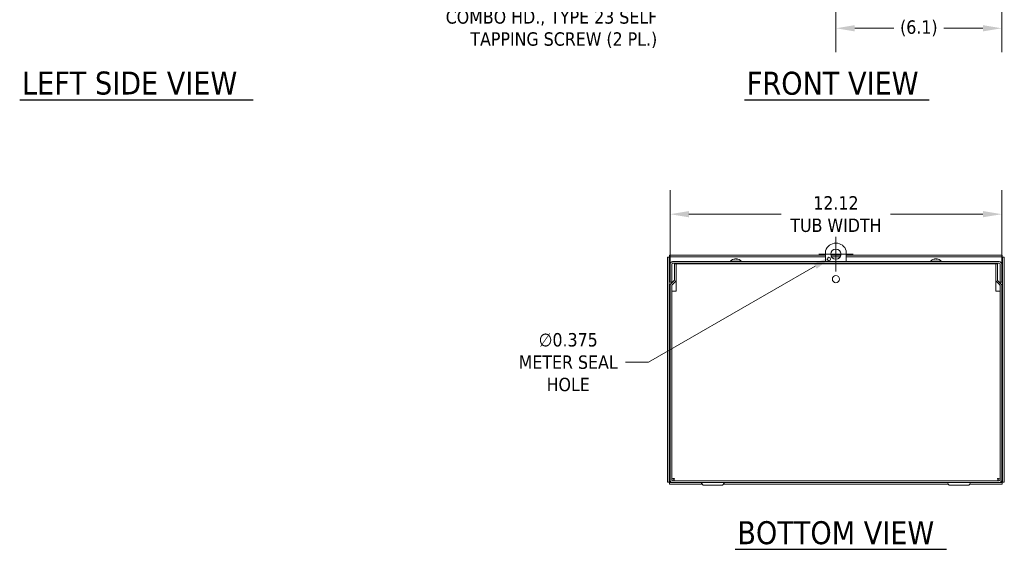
# Model space of a CAD drawing. Header units: inches. Extents: x 8 to 115, y 4 to 70.
# Tile 1 of 6: x 8 to 44, y 12 to 31. Entities that reach past the tile are written whole.
import ezdxf

# ---------------------------------------------------------------- set-up
doc = ezdxf.new("R2010")
doc.units = ezdxf.units.IN
doc.header["$LTSCALE"] = 7
doc.header["$MEASUREMENT"] = 0
for name, color, linetype, lineweight in [('Dimension (ANSI)', 7, 'Continuous', 5), ('Symbol (ANSI)', 7, 'Continuous', 5), ('Visible (ANSI)', 7, 'Continuous', 5)]:
    doc.layers.add(name, color=color, linetype=linetype, lineweight=lineweight)
doc.styles.add('ROMANS', font='tahoma.ttf')
doc.styles.add('Text Style168', font='tahoma.ttf')
doc.dimstyles.new('Default (ANSI)', dxfattribs={"dimscale": 7, "dimtxt": 0.07, "dimasz": 0.098425, "dimexe": 0.125, "dimexo": 0.0625, "dimgap": 0.031496, "dimtad": 0, "dimtih": 1, "dimtoh": 1, "dimrnd": 1e-08, "dimzin": 0, "dimdsep": 46, "dimtxsty": 'ROMANS', "dimcen": 0.09, "dimdle": 0.393701, "dimclrd": 256, "dimclre": 256, "dimclrt": 256, "dimadec": 0, "dimazin": 0, "dimtfac": 1.428571, "dimtofl": 0, "dimtmove": 0, "dimatfit": 3, "dimfxl": 1, "dimtolj": 1, "dimtzin": 0, "dimlwd": -1, "dimlwe": -1, "dimarcsym": 0})

# ---------------------------------------------------------------- blocks, each defined once
blk = doc.blocks.new('*D9')
at = {"layer": 'Defpoints', "color": 0, "transparency": 16777216}
for p in [(37.545, 34.483), (43.607, 34.118), (37.545, 30.937)]:
    blk.add_point(p, dxfattribs=at)
at = {"layer": 'Dimension (ANSI)', "transparency": 16777216}
for p, q in [((37.545, 34.046), (37.545, 30.062)), ((43.607, 33.681), (43.607, 30.062)), ((38.234, 30.937), (39.663, 30.937)), ((42.918, 30.937), (41.489, 30.937))]:
    blk.add_line(p, q, dxfattribs=at)
for points in [[(38.234, 31.052), (38.234, 30.822), (37.545, 30.937)], [(42.918, 31.052), (42.918, 30.822), (43.607, 30.937)]]:
    blk.add_solid(points, dxfattribs=at)
at = {"layer": 'Dimension (ANSI)', "transparency": 16777216, "insert": (40.576, 30.937), "char_height": 0.49, "attachment_point": 5, "style": 'ROMANS'}
blk.add_mtext('\\A1;(6.1)', dxfattribs=at)
blk = doc.blocks.new('*D11')
at = {"layer": 'Defpoints', "color": 0, "transparency": 16777216}
for p in [(43.607, 24.141), (31.483, 21.534), (43.607, 21.534)]:
    blk.add_point(p, dxfattribs=at)
at = {"layer": 'Dimension (ANSI)', "transparency": 16777216}
for p, q in [((31.483, 21.971), (31.483, 25.016)), ((43.607, 21.971), (43.607, 25.016)), ((32.172, 24.141), (35.545, 24.141)), ((42.918, 24.141), (39.545, 24.141))]:
    blk.add_line(p, q, dxfattribs=at)
for points in [[(32.172, 24.256), (32.172, 24.027), (31.483, 24.141)], [(42.918, 24.256), (42.918, 24.027), (43.607, 24.141)]]:
    blk.add_solid(points, dxfattribs=at)
at = {"layer": 'Dimension (ANSI)', "transparency": 16777216, "insert": (37.545, 24.141), "char_height": 0.49, "attachment_point": 5, "style": 'ROMANS'}
blk.add_mtext('\\A1;12.12\\PTUB WIDTH', dxfattribs=at)
blk = doc.blocks.new('*D23')
at = {"layer": 'Defpoints', "color": 0, "transparency": 16777216}
for p in [(37.707, 22.775), (37.383, 22.587)]:
    blk.add_point(p, dxfattribs=at)
at = {"layer": 'Dimension (ANSI)', "transparency": 16777216}
for p, q in [((37.545, 22.051), (37.545, 23.311)), ((36.915, 22.681), (38.175, 22.681)), ((30.699, 18.729), (36.786, 22.243)), ((29.847, 18.729), (30.699, 18.729))]:
    blk.add_line(p, q, dxfattribs=at)
blk.add_solid([(36.728, 22.342), (36.843, 22.143), (37.383, 22.587)], dxfattribs=at)
at = {"layer": 'Dimension (ANSI)', "transparency": 16777216, "insert": (27.757, 18.729), "char_height": 0.49, "attachment_point": 5, "style": 'ROMANS'}
blk.add_mtext('\\A1;∅0.375\\PMETER SEAL\\PHOLE', dxfattribs=at)

msp = doc.modelspace()

# ---------------------------------------------------------------- linework, layer by layer
at = {"layer": 'Symbol (ANSI)', "lineweight": 30}
for p, q in [((7.70472, 28.32476), (16.24154, 28.32476)), ((34.20341, 28.32056), (40.95676, 28.32056)), ((33.85704, 11.89143), (41.58314, 11.89143))]:
    msp.add_line(p, q, dxfattribs=at)
at = {"layer": 'Visible (ANSI)'}
for p, q in [((37.16491, 22.40792), (37.16491, 22.8057)), ((37.92491, 22.8057), (37.92491, 22.40792)), ((31.38916, 22.57025), (31.38916, 14.34134)), ((31.45116, 22.57025), (31.38916, 22.57025)), ((31.45116, 22.57025), (31.45116, 14.34134)), ((37.16491, 22.6433), (31.46221, 22.6433)), ((31.46221, 22.5813), (31.46221, 22.6433)), ((37.16491, 22.5813), (31.46221, 22.5813)), ((31.57616, 22.40792), (43.51366, 22.40792)), ((31.57616, 22.34592), (43.51366, 22.34592)), ((31.64153, 22.33033), (31.64153, 21.74396)), ((31.64153, 22.33033), (31.70353, 22.33033)), ((31.70353, 21.74396), (31.70353, 22.33033)), ((31.70353, 22.3303), (43.3863, 22.3303)), ((33.69666, 22.42221), (34.08066, 22.42221)), ((33.69666, 22.42221), (33.69666, 22.40792)), ((33.80666, 22.34592), (33.80666, 22.3303)), ((33.82739, 22.49668), (33.81371, 22.49668)), ((33.86269, 22.50824), (33.86271, 22.5069)), ((33.91463, 22.50824), (33.91455, 22.49841)), ((33.94101, 22.49668), (33.91702, 22.49668)), ((33.97066, 22.34592), (33.97066, 22.3303)), ((34.08066, 22.42221), (34.08066, 22.40792)), ((37.16491, 22.3303), (37.16491, 22.34592)), ((37.72863, 22.6433), (37.3612, 22.6433)), ((37.70383, 22.5813), (37.38599, 22.5813)), ((43.62761, 22.6433), (37.92491, 22.6433)), ((43.62761, 22.5813), (37.92491, 22.5813)), ((37.92491, 22.34592), (37.92491, 22.3303)), ((41.00916, 22.42221), (41.39316, 22.42221)), ((41.00916, 22.42221), (41.00916, 22.40792)), ((41.11916, 22.34592), (41.11916, 22.3303)), ((41.13989, 22.49668), (41.12621, 22.49668)), ((41.17519, 22.50824), (41.17521, 22.5069)), ((41.22713, 22.50824), (41.22705, 22.49841)), ((41.25351, 22.49668), (41.22952, 22.49668)), ((41.28316, 22.34592), (41.28316, 22.3303)), ((41.39316, 22.42221), (41.39316, 22.40792)), ((43.4483, 22.33033), (43.3863, 22.33033)), ((43.3863, 22.33033), (43.3863, 21.74396)), ((43.4483, 22.33033), (43.4483, 21.74396)), ((43.62761, 22.5813), (43.62761, 22.6433)), ((43.63866, 14.34134), (43.63866, 22.57025)), ((43.63866, 22.57025), (43.70066, 22.57025)), ((43.70066, 14.34134), (43.70066, 22.57025)), ((31.48291, 22.31467), (31.48291, 21.65792)), ((31.54491, 21.65792), (31.54491, 22.31467)), ((31.70116, 22.23705), (31.70116, 21.3303)), ((43.38866, 21.3303), (43.38866, 22.23705)), ((43.54491, 21.65792), (43.54491, 22.31467)), ((43.60691, 21.65792), (43.60691, 22.31467)), ((31.54491, 21.65792), (31.48291, 21.65792)), ((31.63238, 21.72186), (31.51023, 21.59971)), ((31.67622, 21.67802), (31.55407, 21.55587)), ((43.41361, 21.67802), (43.53576, 21.55587)), ((43.5796, 21.59971), (43.45745, 21.72186)), ((43.54491, 21.65792), (43.60691, 21.65792)), ((31.48291, 21.53377), (31.48291, 14.42355)), ((31.54491, 21.53377), (31.54491, 14.42355)), ((31.63816, 21.3303), (31.54491, 21.3303)), ((31.70116, 21.3303), (31.63816, 21.3303)), ((43.45166, 21.3303), (43.38866, 21.3303)), ((43.54491, 21.3303), (43.45166, 21.3303)), ((43.54491, 21.53377), (43.54491, 14.42355)), ((43.60691, 14.42355), (43.60691, 21.53377)), ((31.60691, 14.46534), (31.54491, 14.46534)), ((31.61796, 14.4543), (31.61796, 14.3923)), ((43.47186, 14.4543), (43.47186, 14.3923)), ((43.48291, 14.46534), (43.54491, 14.46534)), ((31.45116, 14.34134), (31.38916, 14.34134)), ((31.46221, 14.3303), (31.57616, 14.3303)), ((31.46221, 14.3303), (31.46221, 14.2683)), ((31.46221, 14.2683), (32.65941, 14.2683)), ((43.51366, 14.3923), (31.57616, 14.3923)), ((43.51366, 14.3303), (31.57616, 14.3303)), ((32.66316, 14.2618), (32.6239, 14.3298)), ((32.71772, 14.2303), (33.3721, 14.2303)), ((33.42666, 14.2618), (33.46592, 14.3298)), ((33.43042, 14.2683), (41.65941, 14.2683)), ((41.66316, 14.2618), (41.6239, 14.3298)), ((41.71772, 14.2303), (42.3721, 14.2303)), ((42.42666, 14.2618), (42.46592, 14.3298)), ((42.43042, 14.2683), (43.62761, 14.2683)), ((43.51366, 14.3303), (43.62761, 14.3303)), ((43.62761, 14.3303), (43.62761, 14.2683)), ((43.63866, 14.34134), (43.70066, 14.34134))]:
    msp.add_line(p, q, dxfattribs=at)
for centre, radius in [((37.54491, 22.6808), 0.1875), ((37.28991, 22.50155), 0.0625), ((37.54491, 21.7678), 0.131)]:
    msp.add_circle(centre, radius, dxfattribs=at)
for centre, radius, start, end in [((37.54491, 22.6808), 0.4, 18.194872, 161.805128), ((31.57616, 22.31467), 0.09325, 90, 180), ((31.57616, 22.31467), 0.03125, 90, 180), ((33.88866, 22.25592), 0.254, 96.69693, 139.104014), ((33.88866, 22.25592), 0.254, 40.895986, 83.30307), ((41.20116, 22.25592), 0.254, 96.69693, 139.104014), ((41.20116, 22.25592), 0.254, 40.895986, 83.30307), ((43.51366, 22.31467), 0.09325, 0, 90), ((43.51366, 22.31467), 0.03125, 0, 90), ((31.57616, 21.53377), 0.09325, 135, 180), ((31.61028, 21.74396), 0.03125, 315, 0), ((31.61028, 21.74396), 0.09325, 315, 0), ((43.47955, 21.74396), 0.09325, 180, 225), ((43.47955, 21.74396), 0.03125, 180, 225), ((43.51366, 21.53377), 0.09325, 0, 45), ((31.57616, 21.53377), 0.03125, 135, 180), ((43.51366, 21.53377), 0.03125, 0, 45), ((31.57616, 14.42355), 0.09325, 180, 270), ((31.57616, 14.42355), 0.03125, 180, 270), ((43.51366, 14.42355), 0.09325, 270, 0), ((43.51366, 14.42355), 0.03125, 270, 0), ((32.62304, 14.3293), 0.001, 30, 90), ((32.71772, 14.2933), 0.063, 210, 270), ((33.3721, 14.2933), 0.063, 270, 330), ((33.46679, 14.3293), 0.001, 90, 150), ((41.62304, 14.3293), 0.001, 30, 90), ((41.71772, 14.2933), 0.063, 210, 270), ((42.3721, 14.2933), 0.063, 270, 330), ((42.46679, 14.3293), 0.001, 90, 150)]:
    msp.add_arc(centre, radius, start, end, dxfattribs=at)
for centre, major_axis, ratio, start_param, end_param in [((33.88536, 22.25586), (-0.00486, 0.25385), 0.88991713, 0.14280383, 0.30901069), ((33.89273, 22.25586), (0.00394, 0.25387), 0.8273236, 0.17268471, 0.33889157), ((33.88222, 22.25586), (-0.00249, 0.25389), 0.45603876, 5.95267535, 6.11888221), ((33.89465, 22.25586), (0.00268, 0.25388), 0.56165782, 5.96307149, 6.12927835), ((41.19786, 22.25586), (-0.00486, 0.25385), 0.88991713, 0.14280383, 0.30901069), ((41.20523, 22.25586), (0.00394, 0.25387), 0.8273236, 0.17268471, 0.33889157), ((41.19472, 22.25586), (-0.00249, 0.25389), 0.45603876, 5.95267535, 6.11888221), ((41.20715, 22.25586), (0.00268, 0.25388), 0.56165782, 5.96307149, 6.12927835)]:
    msp.add_ellipse(centre, major_axis=major_axis, ratio=ratio, start_param=start_param, end_param=end_param, dxfattribs=at)
for points, knots in [([(31.48241, 22.55005), (31.46696, 22.55641), (31.45263, 22.56276), (31.45128, 22.56912), (31.4512, 22.5695), (31.45116, 22.56987), (31.45116, 22.57025)], [0, 0, 0, 0, 1.48347479, 1.48347479, 1.48347479, 1.57079633, 1.57079633, 1.57079633, 1.57079633]), ([(31.48241, 22.55005), (31.47605, 22.5655), (31.46969, 22.57983), (31.46333, 22.58118), (31.46296, 22.58126), (31.46259, 22.5813), (31.46221, 22.5813)], [0, 0, 0, 0, 1.48347479, 1.48347479, 1.48347479, 1.57079633, 1.57079633, 1.57079633, 1.57079633]), ([(33.86269, 22.50823), (33.86269, 22.50832), (33.86253, 22.50838), (33.8616, 22.50844), (33.86028, 22.50835), (33.85643, 22.50786), (33.85389, 22.50747), (33.8503, 22.50685), (33.84937, 22.50668), (33.8484, 22.50651)], [0.0382853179, 0.0382853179, 0.0382853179, 0.0382853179, 0.0506235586, 0.0506235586, 0.0758557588, 0.0758557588, 0.1010879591, 0.1010879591, 0.10923577, 0.10923577, 0.10923577, 0.10923577]), ([(33.86053, 22.50651), (33.86324, 22.50704), (33.86651, 22.50751), (33.87338, 22.50817), (33.87698, 22.50836), (33.88349, 22.50844), (33.88683, 22.50835), (33.89269, 22.50786), (33.89521, 22.50747), (33.89765, 22.50685), (33.8982, 22.50668), (33.8987, 22.50651)], [0, 0, 0, 0, 0.02529377, 0.02529377, 0.050587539, 0.050587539, 0.075837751, 0.075837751, 0.101087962, 0.101087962, 0.109235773, 0.109235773, 0.109235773, 0.109235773]), ([(33.91462, 22.5069), (33.9124, 22.50727), (33.90993, 22.50759), (33.90394, 22.50817), (33.90034, 22.50836), (33.89423, 22.50844), (33.89131, 22.50837), (33.88866, 22.50819)], [0.0064586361, 0.0064586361, 0.0064586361, 0.0064586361, 0.0253117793, 0.0253117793, 0.0506235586, 0.0506235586, 0.072733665, 0.072733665, 0.072733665, 0.072733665]), ([(33.91916, 22.50651), (33.91732, 22.50704), (33.91589, 22.50751), (33.91447, 22.50817), (33.91448, 22.50836), (33.91565, 22.50844), (33.91673, 22.50837), (33.91829, 22.50819)], [0, 0, 0, 0, 0.0253117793, 0.0253117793, 0.0506235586, 0.0506235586, 0.072733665, 0.072733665, 0.072733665, 0.072733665]), ([(41.17519, 22.50823), (41.17519, 22.50832), (41.17503, 22.50838), (41.1741, 22.50844), (41.17278, 22.50835), (41.16893, 22.50786), (41.16639, 22.50747), (41.1628, 22.50685), (41.16187, 22.50668), (41.1609, 22.50651)], [0.0382853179, 0.0382853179, 0.0382853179, 0.0382853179, 0.0506235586, 0.0506235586, 0.0758557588, 0.0758557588, 0.1010879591, 0.1010879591, 0.10923577, 0.10923577, 0.10923577, 0.10923577]), ([(41.17303, 22.50651), (41.17574, 22.50704), (41.17901, 22.50751), (41.18588, 22.50817), (41.18948, 22.50836), (41.19599, 22.50844), (41.19933, 22.50835), (41.20519, 22.50786), (41.20771, 22.50747), (41.21015, 22.50685), (41.2107, 22.50668), (41.2112, 22.50651)], [0, 0, 0, 0, 0.02529377, 0.02529377, 0.050587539, 0.050587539, 0.075837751, 0.075837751, 0.101087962, 0.101087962, 0.109235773, 0.109235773, 0.109235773, 0.109235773]), ([(41.22712, 22.5069), (41.2249, 22.50727), (41.22243, 22.50759), (41.21644, 22.50817), (41.21284, 22.50836), (41.20673, 22.50844), (41.20381, 22.50837), (41.20116, 22.50819)], [0.0064586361, 0.0064586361, 0.0064586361, 0.0064586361, 0.0253117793, 0.0253117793, 0.0506235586, 0.0506235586, 0.072733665, 0.072733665, 0.072733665, 0.072733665]), ([(41.23166, 22.50651), (41.22982, 22.50704), (41.22839, 22.50751), (41.22697, 22.50817), (41.22698, 22.50836), (41.22815, 22.50844), (41.22923, 22.50837), (41.23079, 22.50819)], [0, 0, 0, 0, 0.0253117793, 0.0253117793, 0.0506235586, 0.0506235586, 0.072733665, 0.072733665, 0.072733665, 0.072733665]), ([(43.60741, 22.55005), (43.61377, 22.5655), (43.62013, 22.57983), (43.62649, 22.58118), (43.62687, 22.58126), (43.62724, 22.5813), (43.62761, 22.5813)], [0, 0, 0, 0, 1.48347479, 1.48347479, 1.48347479, 1.57079633, 1.57079633, 1.57079633, 1.57079633]), ([(43.60741, 22.55005), (43.62287, 22.55641), (43.6372, 22.56276), (43.63854, 22.56912), (43.63862, 22.5695), (43.63866, 22.56987), (43.63866, 22.57025)], [0, 0, 0, 0, 1.48347479, 1.48347479, 1.48347479, 1.57079633, 1.57079633, 1.57079633, 1.57079633]), ([(31.63816, 14.48555), (31.60308, 14.48071), (31.56889, 14.47587), (31.55388, 14.47103), (31.548, 14.46913), (31.54491, 14.46724), (31.54491, 14.46534)], [0, 0, 0, 0, 1.12870504, 1.12870504, 1.12870504, 1.57079633, 1.57079633, 1.57079633, 1.57079633]), ([(31.63816, 14.48555), (31.62271, 14.47919), (31.60838, 14.47283), (31.60703, 14.46647), (31.60695, 14.46609), (31.60691, 14.46572), (31.60691, 14.46534)], [0, 0, 0, 0, 1.48347479, 1.48347479, 1.48347479, 1.57079633, 1.57079633, 1.57079633, 1.57079633]), ([(31.61796, 14.3923), (31.6228, 14.3923), (31.62764, 14.41394), (31.63248, 14.44565), (31.63437, 14.45807), (31.63627, 14.4718), (31.63816, 14.48555)], [0, 0, 0, 0, 1.12870504, 1.12870504, 1.12870504, 1.57079633, 1.57079633, 1.57079633, 1.57079633]), ([(31.63816, 14.48555), (31.6318, 14.47009), (31.62544, 14.45576), (31.61908, 14.45441), (31.61871, 14.45434), (31.61834, 14.4543), (31.61796, 14.4543)], [0, 0, 0, 0, 1.48347479, 1.48347479, 1.48347479, 1.57079633, 1.57079633, 1.57079633, 1.57079633]), ([(43.54491, 14.46534), (43.54491, 14.47018), (43.52327, 14.47502), (43.49156, 14.47986), (43.47914, 14.48176), (43.46541, 14.48365), (43.45166, 14.48555)], [0, 0, 0, 0, 1.12870504, 1.12870504, 1.12870504, 1.57079633, 1.57079633, 1.57079633, 1.57079633]), ([(43.45166, 14.48555), (43.46712, 14.47919), (43.48145, 14.47283), (43.48279, 14.46647), (43.48287, 14.46609), (43.48291, 14.46572), (43.48291, 14.46534)], [0, 0, 0, 0, 1.48347479, 1.48347479, 1.48347479, 1.57079633, 1.57079633, 1.57079633, 1.57079633]), ([(43.45166, 14.48555), (43.4565, 14.45046), (43.46134, 14.41627), (43.46618, 14.40126), (43.46807, 14.39538), (43.46997, 14.3923), (43.47186, 14.3923)], [0, 0, 0, 0, 1.12870504, 1.12870504, 1.12870504, 1.57079633, 1.57079633, 1.57079633, 1.57079633]), ([(43.45166, 14.48555), (43.45802, 14.47009), (43.46438, 14.45576), (43.47074, 14.45441), (43.47112, 14.45434), (43.47149, 14.4543), (43.47186, 14.4543)], [0, 0, 0, 0, 1.48347479, 1.48347479, 1.48347479, 1.57079633, 1.57079633, 1.57079633, 1.57079633]), ([(31.48241, 14.36155), (31.46696, 14.35519), (31.45263, 14.34883), (31.45128, 14.34247), (31.4512, 14.34209), (31.45116, 14.34172), (31.45116, 14.34134)], [0, 0, 0, 0, 1.48347479, 1.48347479, 1.48347479, 1.57079633, 1.57079633, 1.57079633, 1.57079633]), ([(31.48241, 14.36155), (31.47605, 14.34609), (31.46969, 14.33176), (31.46333, 14.33041), (31.46296, 14.33034), (31.46259, 14.3303), (31.46221, 14.3303)], [0, 0, 0, 0, 1.48347479, 1.48347479, 1.48347479, 1.57079633, 1.57079633, 1.57079633, 1.57079633]), ([(43.60741, 14.36155), (43.62287, 14.35519), (43.6372, 14.34883), (43.63854, 14.34247), (43.63862, 14.34209), (43.63866, 14.34172), (43.63866, 14.34134)], [0, 0, 0, 0, 1.48347479, 1.48347479, 1.48347479, 1.57079633, 1.57079633, 1.57079633, 1.57079633]), ([(43.60741, 14.36155), (43.61377, 14.34609), (43.62013, 14.33176), (43.62649, 14.33041), (43.62687, 14.33034), (43.62724, 14.3303), (43.62761, 14.3303)], [0, 0, 0, 0, 1.48347479, 1.48347479, 1.48347479, 1.57079633, 1.57079633, 1.57079633, 1.57079633])]:
    msp.add_open_spline(points, degree=3, knots=knots, dxfattribs=at)
for points in [[(33.81203, 22.49637), (33.81256, 22.49657), (33.81317, 22.49668), (33.81371, 22.49668)], [(33.94101, 22.49668), (33.94135, 22.49668), (33.94173, 22.49657), (33.94207, 22.49637)], [(41.12453, 22.49637), (41.12506, 22.49657), (41.12567, 22.49668), (41.12621, 22.49668)], [(41.25351, 22.49668), (41.25385, 22.49668), (41.25423, 22.49657), (41.25457, 22.49637)]]:
    msp.add_open_spline(points, degree=3, dxfattribs=at)

# ---------------------------------------------------------------- texts
at = {"layer": 'Symbol (ANSI)', "insert": (31.01195, 31.30711), "char_height": 0.49, "width": 8.1437683, "attachment_point": 6, "line_spacing_factor": 0.987884, "style": 'ROMANS'}
msp.add_mtext('{#8-32 X 3/8" ZN. PLTD.,\\PCOMBO HD., TYPE 23 SELF\\PTAPPING SCREW (2 PL.)}', dxfattribs=at)
at = {"layer": 'Symbol (ANSI)', "char_height": 0.84, "attachment_point": 7, "style": 'Text Style168'}
for s, insert in [('LEFT SIDE VIEW', (7.78872, 28.49878)), ('FRONT VIEW', (34.28741, 28.49186)), ('BOTTOM VIEW', (33.94104, 12.06273))]:
    msp.add_mtext(s, dxfattribs=dict(at, insert=insert))

# ---------------------------------------------------------------- dimensions: what is measured, and where the dimension line sits
at = {"layer": 'Dimension (ANSI)'}
for base, p1, p2, text, override, picture, middle in [((37.54491, 30.93687), (43.60691, 34.11804), (37.54491, 34.48304), '(<>)', {"dimgap": 0.031496, "dimtih": 0, "dimtoh": 0, "dimdec": 1, "dimtol": 0, "dimlim": 0, "dimtp": 0, "dimtm": 0, "dimtdec": 2, "dimatfit": 1}, '*D9', (40.57591, 30.93687)), ((43.60691, 24.14141), (31.48291, 21.53377), (43.60691, 21.53377), '<>\\PTUB WIDTH', {"dimtih": 0, "dimtoh": 0, "dimdec": 2, "dimtp": 0, "dimtm": 0, "dimtdec": 2, "dimatfit": 1}, '*D11', (37.54491, 24.14141))]:
    dim = msp.add_linear_dim(base=base, p1=p1, p2=p2, angle=180, text=text, dimstyle='Default (ANSI)', override=override, dxfattribs=at)
    dim.commit()
    dim.dimension.update_dxf_attribs({"geometry": picture, "text_midpoint": middle, "dimtype": 160})
dim = msp.add_diameter_dim_2p(p1=(37.70729, 22.77455), p2=(37.38253, 22.58705), text='<>\\PMETER SEAL\\PHOLE', dimstyle='Default (ANSI)', override={"dimdec": 3, "dimlfac": 1, "dimtp": 0, "dimtm": 0, "dimtdec": 3}, dxfattribs=at)
dim.commit()
dim.dimension.update_dxf_attribs({"geometry": '*D23', "text_midpoint": (27.75705, 18.72852), "dimtype": 163})

doc.saveas('drawing.dxf')
